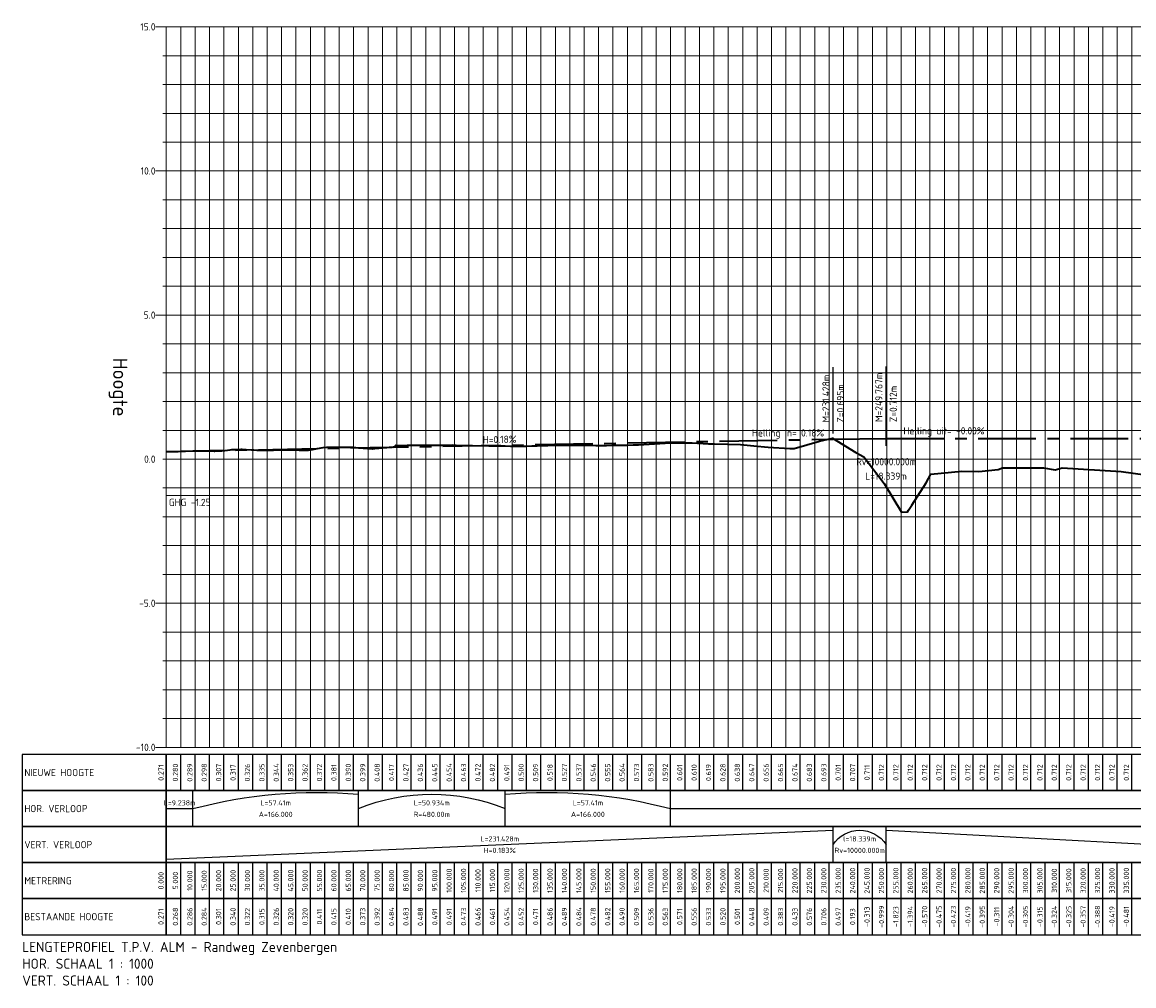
# Model space of a CAD drawing. Extents: x 100296 to 107772, y 404875 to 408930.
# Tile 92 of 97: x 105379 to 105765, y 407264 to 407599. Entities that reach past the tile are written whole.
import ezdxf

# ---------------------------------------------------------------- set-up
doc = ezdxf.new("R2010")
doc.units = 0
doc.linetypes.add('AM-AS', pattern=[16, 10, -2, 2, -2])
for name, color, linetype, lineweight in [('b-we-gw-maaiveld-gd', 93, 'Continuous', 18), ('b-xx-al-langsprofiel_grid_major-g', 250, 'Continuous', 18), ('b-xx-al-langsprofiel_grid_minor-g', 252, 'Continuous', 18), ('b-xx-al-langsprofiel_matenbalk-g', 1, 'Continuous', 25), ('n-we-am-as-gd', 10, 'AM-AS', 25), ('n-xx-al-langsprofiel-t70', 7, 'Continuous', 70), ('n-xx-al-langsprofiel_matenbalk-g', 1, 'Continuous', 25)]:
    doc.layers.add(name, color=color, linetype=linetype, lineweight=lineweight)
for name, color, linetype in [('c3d-profile_labeling', 7, 'Continuous'), ('c3d-profile_profileview', 7, 'Continuous'), ('c3d-profile_profileview_labeling', 7, 'Continuous'), ('ghg', 150, 'Continuous'), ('n-xx-al-langsprofiel_schema-g', 1, 'Continuous')]:
    doc.layers.add(name, color=color, linetype=linetype)
doc.styles.add('NLCS-ISO', font='NLCS-ISO.ttf')

msp = doc.modelspace()

# ---------------------------------------------------------------- linework, layer by layer
at = {"layer": 'b-we-gw-maaiveld-gd', "lineweight": 35, "ltscale": 2, "flags": 128}
msp.add_lwpolyline([(105429.424, 407449.668), (105433.515, 407449.607), (105438.662, 407449.817), (105438.69, 407449.818), (105440.514, 407449.834), (105441.186, 407449.84), (105442.366, 407449.825), (105444.218, 407449.802), (105446.069, 407449.78), (105446.219, 407449.778), (105447.921, 407449.857), (105448.742, 407449.895), (105449.773, 407450.011), (105451.625, 407450.221), (105452.197, 407450.286), (105453.477, 407450.327), (105455.329, 407450.387), (105455.758, 407450.402), (105457.181, 407450.315), (105459.033, 407450.202), (105459.737, 407450.159), (105460.885, 407450.137), (105462.736, 407450.103), (105462.981, 407450.098), (105464.588, 407450.107), (105466.44, 407450.116), (105466.581, 407450.117), (105468.292, 407450.189), (105469.15, 407450.225), (105470.144, 407450.216), (105471.996, 407450.199), (105473.848, 407450.183), (105473.919, 407450.183), (105475.489, 407450.109), (105475.7, 407450.104), (105477.551, 407450.063), (105478.759, 407450.035), (105479.403, 407450.161), (105480.11, 407450.298), (105481.255, 407450.531), (105483.107, 407450.907), (105483.894, 407451.066), (105484.959, 407451.075), (105485.336, 407451.079), (105485.555, 407451.08), (105486.306, 407451.083), (105486.811, 407451.088), (105488.663, 407451.107), (105490.515, 407451.126), (105491.158, 407451.133), (105492.367, 407451.153), (105492.955, 407451.162), (105493.008, 407451.163), (105494.218, 407451.078), (105496.07, 407450.946), (105500.904, 407450.585), (105501.225, 407450.607), (105501.73, 407450.653), (105507.389, 407451.136), (105507.801, 407451.168), (105508.311, 407451.199), (105508.526, 407451.152), (105509.035, 407451.853), (105510.141, 407451.699), (105513.048, 407451.765), (105515.754, 407451.819), (105518.708, 407451.841), (105524.367, 407451.87), (105525.408, 407451.873), (105528.849, 407451.887), (105530.026, 407451.847), (105535.477, 407451.653), (105535.685, 407451.651), (105541.345, 407451.6), (105546.104, 407451.549), (105547.004, 407451.538), (105548.856, 407451.512), (105550.664, 407451.487), (105550.708, 407451.487), (105552.56, 407451.478), (105554.242, 407451.47), (105554.412, 407451.477), (105556.263, 407451.549), (105558.115, 407451.62), (105559.967, 407451.689), (105561.819, 407451.758), (105563.19, 407451.808), (105563.671, 407451.814), (105565.523, 407451.837), (105567.375, 407451.858), (105567.781, 407451.863), (105569.227, 407451.849), (105571.078, 407451.831), (105572.93, 407451.812), (105574.782, 407451.792), (105576.634, 407451.772), (105578.486, 407451.752), (105580.338, 407451.73), (105581.003, 407451.722), (105582.19, 407451.743), (105584.042, 407451.774), (105585.894, 407451.805), (105587.745, 407451.835), (105589.349, 407451.861), (105589.597, 407451.865), (105591.449, 407451.889), (105591.45, 407451.889), (105593.301, 407451.99), (105595.153, 407452.09), (105597.005, 407452.191), (105598.857, 407452.291), (105600.709, 407452.391), (105602.56, 407452.492), (105604.412, 407452.592), (105605.361, 407452.643), (105606.289, 407452.661), (105611.891, 407452.68), (105617.596, 407452.324), (105619.622, 407452.283), (105628.68, 407452.058), (105633.352, 407451.538), (105638.214, 407451.117), (105645.741, 407450.721), (105647.325, 407450.693), (105656.107, 407453.203), (105660.118, 407454.191), (105660.621, 407454.27), (105668.688, 407449.31), (105671.414, 407447.77), (105678.505, 407438.483), (105684.503, 407428.597), (105686.52, 407428.709), (105686.639, 407428.698), (105686.945, 407429.234), (105688.107, 407430.992), (105693.129, 407438.742), (105694.661, 407441.722), (105705.475, 407442.834), (105711.409, 407442.74), (105718.065, 407443.341), (105719.637, 407443.927), (105733.77, 407443.906), (105737.822, 407443.286), (105740.304, 407443.965), (105760.769, 407442.685), (105769.066, 407441.479)], dxfattribs=at)
at = {"layer": 'b-xx-al-langsprofiel_grid_major-g', "lineweight": 18}
for p, q in [((105425.674, 407596.961), (107755.47, 407596.961)), ((105429.424, 407346.961), (105429.424, 407596.961)), ((105454.424, 407346.961), (105454.424, 407596.961)), ((105479.424, 407346.961), (105479.424, 407596.961)), ((105504.424, 407346.961), (105504.424, 407596.961)), ((105529.424, 407346.961), (105529.424, 407596.961)), ((105554.424, 407346.961), (105554.424, 407596.961)), ((105579.424, 407346.961), (105579.424, 407596.961)), ((105604.424, 407346.961), (105604.424, 407596.961)), ((105629.424, 407346.961), (105629.424, 407596.961)), ((105654.424, 407346.961), (105654.424, 407596.961)), ((105679.424, 407346.961), (105679.424, 407596.961)), ((105704.424, 407346.961), (105704.424, 407596.961)), ((105729.424, 407346.961), (105729.424, 407596.961)), ((105754.424, 407346.961), (105754.424, 407596.961)), ((105425.674, 407546.961), (107755.47, 407546.961)), ((105425.674, 407496.961), (107755.47, 407496.961)), ((105425.674, 407396.961), (107755.47, 407396.961)), ((105425.674, 407346.961), (107755.47, 407346.961))]:
    msp.add_line(p, q, dxfattribs=at)
at = {"layer": 'b-xx-al-langsprofiel_grid_minor-g', "lineweight": 18}
for p, q in [((105434.424, 407346.961), (105434.424, 407596.961)), ((105439.424, 407346.961), (105439.424, 407596.961)), ((105444.424, 407346.961), (105444.424, 407596.961)), ((105449.424, 407346.961), (105449.424, 407596.961)), ((105459.424, 407346.961), (105459.424, 407596.961)), ((105464.424, 407346.961), (105464.424, 407596.961)), ((105469.424, 407346.961), (105469.424, 407596.961)), ((105474.424, 407346.961), (105474.424, 407596.961)), ((105484.424, 407346.961), (105484.424, 407596.961)), ((105489.424, 407346.961), (105489.424, 407596.961)), ((105494.424, 407346.961), (105494.424, 407596.961)), ((105499.424, 407346.961), (105499.424, 407596.961)), ((105509.424, 407346.961), (105509.424, 407596.961)), ((105514.424, 407346.961), (105514.424, 407596.961)), ((105519.424, 407346.961), (105519.424, 407596.961)), ((105524.424, 407346.961), (105524.424, 407596.961)), ((105534.424, 407346.961), (105534.424, 407596.961)), ((105539.424, 407346.961), (105539.424, 407596.961)), ((105544.424, 407346.961), (105544.424, 407596.961)), ((105549.424, 407346.961), (105549.424, 407596.961)), ((105559.424, 407346.961), (105559.424, 407596.961)), ((105564.424, 407346.961), (105564.424, 407596.961)), ((105569.424, 407346.961), (105569.424, 407596.961)), ((105574.424, 407346.961), (105574.424, 407596.961)), ((105584.424, 407346.961), (105584.424, 407596.961)), ((105589.424, 407346.961), (105589.424, 407596.961)), ((105594.424, 407346.961), (105594.424, 407596.961)), ((105599.424, 407346.961), (105599.424, 407596.961)), ((105609.424, 407346.961), (105609.424, 407596.961)), ((105614.424, 407346.961), (105614.424, 407596.961)), ((105619.424, 407346.961), (105619.424, 407596.961)), ((105624.424, 407346.961), (105624.424, 407596.961)), ((105634.424, 407346.961), (105634.424, 407596.961)), ((105639.424, 407346.961), (105639.424, 407596.961)), ((105644.424, 407346.961), (105644.424, 407596.961)), ((105649.424, 407346.961), (105649.424, 407596.961)), ((105659.424, 407346.961), (105659.424, 407596.961)), ((105664.424, 407346.961), (105664.424, 407596.961)), ((105669.424, 407346.961), (105669.424, 407596.961)), ((105674.424, 407346.961), (105674.424, 407596.961)), ((105684.424, 407346.961), (105684.424, 407596.961)), ((105689.424, 407346.961), (105689.424, 407596.961)), ((105694.424, 407346.961), (105694.424, 407596.961)), ((105699.424, 407346.961), (105699.424, 407596.961)), ((105709.424, 407346.961), (105709.424, 407596.961)), ((105714.424, 407346.961), (105714.424, 407596.961)), ((105719.424, 407346.961), (105719.424, 407596.961)), ((105724.424, 407346.961), (105724.424, 407596.961)), ((105734.424, 407346.961), (105734.424, 407596.961)), ((105739.424, 407346.961), (105739.424, 407596.961)), ((105744.424, 407346.961), (105744.424, 407596.961)), ((105749.424, 407346.961), (105749.424, 407596.961)), ((105759.424, 407346.961), (105759.424, 407596.961)), ((105764.424, 407346.961), (105764.424, 407596.961)), ((105428.174, 407586.961), (107751.72, 407586.961)), ((105428.174, 407576.961), (107751.72, 407576.961)), ((105428.174, 407566.961), (107751.72, 407566.961)), ((105428.174, 407556.961), (107751.72, 407556.961)), ((105428.174, 407536.961), (107751.72, 407536.961)), ((105428.174, 407526.961), (107751.72, 407526.961)), ((105428.174, 407516.961), (107751.72, 407516.961)), ((105428.174, 407506.961), (107751.72, 407506.961)), ((105428.174, 407486.961), (107751.72, 407486.961)), ((105428.174, 407476.961), (107751.72, 407476.961)), ((105428.174, 407466.961), (107751.72, 407466.961)), ((105428.174, 407456.961), (107751.72, 407456.961)), ((105428.174, 407446.961), (107751.72, 407446.961)), ((105428.174, 407436.961), (107751.72, 407436.961)), ((105428.174, 407426.961), (107751.72, 407426.961)), ((105428.174, 407416.961), (107751.72, 407416.961)), ((105428.174, 407406.961), (107751.72, 407406.961)), ((105428.174, 407386.961), (107751.72, 407386.961)), ((105428.174, 407376.961), (107751.72, 407376.961)), ((105428.174, 407366.961), (107751.72, 407366.961)), ((105428.174, 407356.961), (107751.72, 407356.961))]:
    msp.add_line(p, q, dxfattribs=at)
at = {"layer": 'b-xx-al-langsprofiel_matenbalk-g', "lineweight": -3}
for p, q in [((105429.424, 407331.961), (105429.424, 407344.461)), ((105434.424, 407331.961), (105434.424, 407344.461)), ((105439.424, 407331.961), (105439.424, 407344.461)), ((105444.424, 407331.961), (105444.424, 407344.461)), ((105449.424, 407331.961), (105449.424, 407344.461)), ((105454.424, 407331.961), (105454.424, 407344.461)), ((105459.424, 407331.961), (105459.424, 407344.461)), ((105464.424, 407331.961), (105464.424, 407344.461)), ((105469.424, 407331.961), (105469.424, 407344.461)), ((105474.424, 407331.961), (105474.424, 407344.461)), ((105479.424, 407331.961), (105479.424, 407344.461)), ((105484.424, 407331.961), (105484.424, 407344.461)), ((105489.424, 407331.961), (105489.424, 407344.461)), ((105494.424, 407331.961), (105494.424, 407344.461)), ((105499.424, 407331.961), (105499.424, 407344.461)), ((105504.424, 407331.961), (105504.424, 407344.461)), ((105509.424, 407331.961), (105509.424, 407344.461)), ((105514.424, 407331.961), (105514.424, 407344.461)), ((105519.424, 407331.961), (105519.424, 407344.461)), ((105524.424, 407331.961), (105524.424, 407344.461)), ((105529.424, 407331.961), (105529.424, 407344.461)), ((105534.424, 407331.961), (105534.424, 407344.461)), ((105539.424, 407331.961), (105539.424, 407344.461)), ((105544.424, 407331.961), (105544.424, 407344.461)), ((105549.424, 407331.961), (105549.424, 407344.461)), ((105554.424, 407331.961), (105554.424, 407344.461)), ((105559.424, 407331.961), (105559.424, 407344.461)), ((105564.424, 407331.961), (105564.424, 407344.461)), ((105569.424, 407331.961), (105569.424, 407344.461)), ((105574.424, 407331.961), (105574.424, 407344.461)), ((105579.424, 407331.961), (105579.424, 407344.461)), ((105584.424, 407331.961), (105584.424, 407344.461)), ((105589.424, 407331.961), (105589.424, 407344.461)), ((105594.424, 407331.961), (105594.424, 407344.461)), ((105599.424, 407331.961), (105599.424, 407344.461)), ((105604.424, 407331.961), (105604.424, 407344.461)), ((105609.424, 407331.961), (105609.424, 407344.461)), ((105614.424, 407331.961), (105614.424, 407344.461)), ((105619.424, 407331.961), (105619.424, 407344.461)), ((105624.424, 407331.961), (105624.424, 407344.461)), ((105629.424, 407331.961), (105629.424, 407344.461)), ((105634.424, 407331.961), (105634.424, 407344.461)), ((105639.424, 407331.961), (105639.424, 407344.461)), ((105644.424, 407331.961), (105644.424, 407344.461)), ((105649.424, 407331.961), (105649.424, 407344.461)), ((105654.424, 407331.961), (105654.424, 407344.461)), ((105659.424, 407331.961), (105659.424, 407344.461)), ((105664.424, 407331.961), (105664.424, 407344.461)), ((105669.424, 407331.961), (105669.424, 407344.461)), ((105674.424, 407331.961), (105674.424, 407344.461)), ((105679.424, 407331.961), (105679.424, 407344.461)), ((105684.424, 407331.961), (105684.424, 407344.461)), ((105689.424, 407331.961), (105689.424, 407344.461)), ((105694.424, 407331.961), (105694.424, 407344.461)), ((105699.424, 407331.961), (105699.424, 407344.461)), ((105704.424, 407331.961), (105704.424, 407344.461)), ((105709.424, 407331.961), (105709.424, 407344.461)), ((105714.424, 407331.961), (105714.424, 407344.461)), ((105719.424, 407331.961), (105719.424, 407344.461)), ((105724.424, 407331.961), (105724.424, 407344.461)), ((105729.424, 407331.961), (105729.424, 407344.461)), ((105734.424, 407331.961), (105734.424, 407344.461)), ((105739.424, 407331.961), (105739.424, 407344.461)), ((105744.424, 407331.961), (105744.424, 407344.461)), ((105749.424, 407331.961), (105749.424, 407344.461)), ((105754.424, 407331.961), (105754.424, 407344.461)), ((105759.424, 407331.961), (105759.424, 407344.461)), ((105764.424, 407331.961), (105764.424, 407344.461)), ((105429.424, 407281.961), (105429.424, 407294.461)), ((105434.424, 407281.961), (105434.424, 407294.461)), ((105439.424, 407281.961), (105439.424, 407294.461)), ((105444.424, 407281.961), (105444.424, 407294.461)), ((105449.424, 407281.961), (105449.424, 407294.461)), ((105454.424, 407281.961), (105454.424, 407294.461)), ((105459.424, 407281.961), (105459.424, 407294.461)), ((105464.424, 407281.961), (105464.424, 407294.461)), ((105469.424, 407281.961), (105469.424, 407294.461)), ((105474.424, 407281.961), (105474.424, 407294.461)), ((105479.424, 407281.961), (105479.424, 407294.461)), ((105484.424, 407281.961), (105484.424, 407294.461)), ((105489.424, 407281.961), (105489.424, 407294.461)), ((105494.424, 407281.961), (105494.424, 407294.461)), ((105499.424, 407281.961), (105499.424, 407294.461)), ((105504.424, 407281.961), (105504.424, 407294.461)), ((105509.424, 407281.961), (105509.424, 407294.461)), ((105514.424, 407281.961), (105514.424, 407294.461)), ((105519.424, 407281.961), (105519.424, 407294.461)), ((105524.424, 407281.961), (105524.424, 407294.461)), ((105529.424, 407281.961), (105529.424, 407294.461)), ((105534.424, 407281.961), (105534.424, 407294.461)), ((105539.424, 407281.961), (105539.424, 407294.461)), ((105544.424, 407281.961), (105544.424, 407294.461)), ((105549.424, 407281.961), (105549.424, 407294.461)), ((105554.424, 407281.961), (105554.424, 407294.461)), ((105559.424, 407281.961), (105559.424, 407294.461)), ((105564.424, 407281.961), (105564.424, 407294.461)), ((105569.424, 407281.961), (105569.424, 407294.461)), ((105574.424, 407281.961), (105574.424, 407294.461)), ((105579.424, 407281.961), (105579.424, 407294.461)), ((105584.424, 407281.961), (105584.424, 407294.461)), ((105589.424, 407281.961), (105589.424, 407294.461)), ((105594.424, 407281.961), (105594.424, 407294.461)), ((105599.424, 407281.961), (105599.424, 407294.461)), ((105604.424, 407281.961), (105604.424, 407294.461)), ((105609.424, 407281.961), (105609.424, 407294.461)), ((105614.424, 407281.961), (105614.424, 407294.461)), ((105619.424, 407281.961), (105619.424, 407294.461)), ((105624.424, 407281.961), (105624.424, 407294.461)), ((105629.424, 407281.961), (105629.424, 407294.461)), ((105634.424, 407281.961), (105634.424, 407294.461)), ((105639.424, 407281.961), (105639.424, 407294.461)), ((105644.424, 407281.961), (105644.424, 407294.461)), ((105649.424, 407281.961), (105649.424, 407294.461)), ((105654.424, 407281.961), (105654.424, 407294.461)), ((105659.424, 407281.961), (105659.424, 407294.461)), ((105664.424, 407281.961), (105664.424, 407294.461)), ((105669.424, 407281.961), (105669.424, 407294.461)), ((105674.424, 407281.961), (105674.424, 407294.461)), ((105679.424, 407281.961), (105679.424, 407294.461)), ((105684.424, 407281.961), (105684.424, 407294.461)), ((105689.424, 407281.961), (105689.424, 407294.461)), ((105694.424, 407281.961), (105694.424, 407294.461)), ((105699.424, 407281.961), (105699.424, 407294.461)), ((105704.424, 407281.961), (105704.424, 407294.461)), ((105709.424, 407281.961), (105709.424, 407294.461)), ((105714.424, 407281.961), (105714.424, 407294.461)), ((105719.424, 407281.961), (105719.424, 407294.461)), ((105724.424, 407281.961), (105724.424, 407294.461)), ((105729.424, 407281.961), (105729.424, 407294.461)), ((105734.424, 407281.961), (105734.424, 407294.461)), ((105739.424, 407281.961), (105739.424, 407294.461)), ((105744.424, 407281.961), (105744.424, 407294.461)), ((105749.424, 407281.961), (105749.424, 407294.461)), ((105754.424, 407281.961), (105754.424, 407294.461)), ((105759.424, 407281.961), (105759.424, 407294.461)), ((105764.424, 407281.961), (105764.424, 407294.461))]:
    msp.add_line(p, q, dxfattribs=at)
for points in [[(105429.424, 407331.961), (105429.424, 407344.461), (105379.424, 407344.461), (105379.424, 407331.961)], [(105429.424, 407331.961), (107751.72, 407331.961), (107751.72, 407344.461), (105429.424, 407344.461)], [(105429.424, 407281.961), (105429.424, 407294.461), (105379.424, 407294.461), (105379.424, 407281.961)], [(105429.424, 407281.961), (107751.72, 407281.961), (107751.72, 407294.461), (105429.424, 407294.461)]]:
    msp.add_3dface(points, dxfattribs=at)
at = {"layer": 'c3d-profile_labeling', "lineweight": -3}
for p, q in [((105660.852, 407455.912), (105660.852, 407478.912)), ((105679.191, 407456.08), (105679.191, 407479.08)), ((105679.191, 407451.58), (105679.191, 407456.58))]:
    msp.add_line(p, q, dxfattribs=at)
at = {"layer": 'ghg'}
msp.add_lwpolyline([(105429.42, 407434.461), (106165.831, 407434.265)], dxfattribs=at)
at = {"layer": 'n-we-am-as-gd', "lineweight": 35, "ltscale": 2}
msp.add_lwpolyline([(105429.424, 407449.668), (105660.852, 407453.912), (105679.191, 407454.08), (105867.158, 407454.08), (105882.569, 407454.318), (105897.979, 407455.03), (105913.389, 407456.218), (105928.8, 407457.88), (105944.21, 407460.017), (105959.62, 407462.63), (105975.031, 407465.717), (105990.441, 407469.279), (106005.851, 407473.316), (106021.262, 407477.828), (106036.672, 407482.815), (106052.082, 407488.277), (106067.493, 407494.214), (106082.903, 407500.626), (106098.313, 407507.513), (106113.724, 407514.875), (106127.477, 407521.278), (106141.23, 407526.926), (106154.982, 407531.816), (106168.735, 407535.95)], dxfattribs=at)
at = {"layer": 'n-xx-al-langsprofiel_matenbalk-g', "lineweight": -3}
for p, q in [((105429.424, 407294.461), (105429.424, 407331.961)), ((105438.662, 407319.461), (105438.662, 407331.961)), ((105496.07, 407319.461), (105496.07, 407331.961)), ((105547.004, 407319.461), (105547.004, 407331.961)), ((105604.412, 407319.461), (105604.412, 407331.961)), ((105660.852, 407306.961), (105660.852, 407319.461)), ((105679.191, 407306.961), (105679.191, 407319.461)), ((105434.424, 407294.461), (105434.424, 407306.961)), ((105439.424, 407294.461), (105439.424, 407306.961)), ((105444.424, 407294.461), (105444.424, 407306.961)), ((105449.424, 407294.461), (105449.424, 407306.961)), ((105454.424, 407294.461), (105454.424, 407306.961)), ((105459.424, 407294.461), (105459.424, 407306.961)), ((105464.424, 407294.461), (105464.424, 407306.961)), ((105469.424, 407294.461), (105469.424, 407306.961)), ((105474.424, 407294.461), (105474.424, 407306.961)), ((105479.424, 407294.461), (105479.424, 407306.961)), ((105484.424, 407294.461), (105484.424, 407306.961)), ((105489.424, 407294.461), (105489.424, 407306.961)), ((105494.424, 407294.461), (105494.424, 407306.961)), ((105499.424, 407294.461), (105499.424, 407306.961)), ((105504.424, 407294.461), (105504.424, 407306.961)), ((105509.424, 407294.461), (105509.424, 407306.961)), ((105514.424, 407294.461), (105514.424, 407306.961)), ((105519.424, 407294.461), (105519.424, 407306.961)), ((105524.424, 407294.461), (105524.424, 407306.961)), ((105529.424, 407294.461), (105529.424, 407306.961)), ((105534.424, 407294.461), (105534.424, 407306.961)), ((105539.424, 407294.461), (105539.424, 407306.961)), ((105544.424, 407294.461), (105544.424, 407306.961)), ((105549.424, 407294.461), (105549.424, 407306.961)), ((105554.424, 407294.461), (105554.424, 407306.961)), ((105559.424, 407294.461), (105559.424, 407306.961)), ((105564.424, 407294.461), (105564.424, 407306.961)), ((105569.424, 407294.461), (105569.424, 407306.961)), ((105574.424, 407294.461), (105574.424, 407306.961)), ((105579.424, 407294.461), (105579.424, 407306.961)), ((105584.424, 407294.461), (105584.424, 407306.961)), ((105589.424, 407294.461), (105589.424, 407306.961)), ((105594.424, 407294.461), (105594.424, 407306.961)), ((105599.424, 407294.461), (105599.424, 407306.961)), ((105604.424, 407294.461), (105604.424, 407306.961)), ((105609.424, 407294.461), (105609.424, 407306.961)), ((105614.424, 407294.461), (105614.424, 407306.961)), ((105619.424, 407294.461), (105619.424, 407306.961)), ((105624.424, 407294.461), (105624.424, 407306.961)), ((105629.424, 407294.461), (105629.424, 407306.961)), ((105634.424, 407294.461), (105634.424, 407306.961)), ((105639.424, 407294.461), (105639.424, 407306.961)), ((105644.424, 407294.461), (105644.424, 407306.961)), ((105649.424, 407294.461), (105649.424, 407306.961)), ((105654.424, 407294.461), (105654.424, 407306.961)), ((105659.424, 407294.461), (105659.424, 407306.961)), ((105664.424, 407294.461), (105664.424, 407306.961)), ((105669.424, 407294.461), (105669.424, 407306.961)), ((105674.424, 407294.461), (105674.424, 407306.961)), ((105679.424, 407294.461), (105679.424, 407306.961)), ((105684.424, 407294.461), (105684.424, 407306.961)), ((105689.424, 407294.461), (105689.424, 407306.961)), ((105694.424, 407294.461), (105694.424, 407306.961)), ((105699.424, 407294.461), (105699.424, 407306.961)), ((105704.424, 407294.461), (105704.424, 407306.961)), ((105709.424, 407294.461), (105709.424, 407306.961)), ((105714.424, 407294.461), (105714.424, 407306.961)), ((105719.424, 407294.461), (105719.424, 407306.961)), ((105724.424, 407294.461), (105724.424, 407306.961)), ((105729.424, 407294.461), (105729.424, 407306.961)), ((105734.424, 407294.461), (105734.424, 407306.961)), ((105739.424, 407294.461), (105739.424, 407306.961)), ((105744.424, 407294.461), (105744.424, 407306.961)), ((105749.424, 407294.461), (105749.424, 407306.961)), ((105754.424, 407294.461), (105754.424, 407306.961)), ((105759.424, 407294.461), (105759.424, 407306.961)), ((105764.424, 407294.461), (105764.424, 407306.961))]:
    msp.add_line(p, q, dxfattribs=at)
for points in [[(105429.424, 407319.461), (105429.424, 407331.961), (105379.424, 407331.961), (105379.424, 407319.461)], [(105429.424, 407319.461), (107751.72, 407319.461), (107751.72, 407331.961), (105429.424, 407331.961)], [(105429.424, 407306.961), (105429.424, 407319.461), (105379.424, 407319.461), (105379.424, 407306.961)], [(105429.424, 407306.961), (107751.72, 407306.961), (107751.72, 407319.461), (105429.424, 407319.461)], [(105429.424, 407294.461), (105429.424, 407306.961), (105379.424, 407306.961), (105379.424, 407294.461)], [(105429.424, 407294.461), (107751.72, 407294.461), (107751.72, 407306.961), (105429.424, 407306.961)]]:
    msp.add_3dface(points, dxfattribs=at)
at = {"layer": 'n-xx-al-langsprofiel_schema-g', "lineweight": -3}
for p, q in [((105429.424, 407325.711), (105438.662, 407325.711)), ((105604.412, 407325.711), (106621.278, 407325.711)), ((105429.424, 407308.211), (105660.852, 407318.211)), ((105679.191, 407318.211), (105867.158, 407308.211))]:
    msp.add_line(p, q, dxfattribs=at)
at = {"layer": 'n-xx-al-langsprofiel_schema-g', "lineweight": -3, "extrusion": (0, 0, -1)}
for centre, radius, start, end in [((-105481.718, 407163.425), 167.9, 75.14111, 94.90361), ((-105521.537, 407263.354), 67.356, 67.78439, 112.21561), ((-105561.356, 407163.425), 167.9, 85.09639, 104.85889), ((-105670.021, 407307.302), 10.908, 32.79481, 147.20519)]:
    msp.add_arc(centre, radius, start, end, dxfattribs=at)

# ---------------------------------------------------------------- texts
at = {"layer": 'c3d-profile_labeling', "lineweight": -3, "char_height": 2.5, "style": 'NLCS-ISO'}
for s, insert, attachment_point, rotation in [('M=231.428m', (105658.352, 407459.662), 4, 90), ('M=249.767m', (105676.691, 407459.83), 4, 90), ('Z=0.695m', (105663.352, 407459.662), 4, 90), ('Z=0.712m', (105681.691, 407459.83), 4, 90), ('{\\C256;H=0.18%}', (105545.124, 407452.55), 8, 1.05064)]:
    msp.add_mtext(s, dxfattribs=dict(at, insert=insert, attachment_point=attachment_point, rotation=rotation))
for s, insert, attachment_point in [('Helling In= 0.18% ', (105645.168, 407455.69), 5), ('Helling uit= -0.00% ', (105699.285, 407456.422), 5), ('Rv=10000.000m', (105679.191, 407444.83), 8), ('L=18.339m', (105679.191, 407442.33), 2)]:
    msp.add_mtext(s, dxfattribs=dict(at, insert=insert, attachment_point=attachment_point))
at = {"layer": 'c3d-profile_profileview', "lineweight": -3, "char_height": 2.5, "attachment_point": 4, "style": 'NLCS-ISO'}
for s, insert in [('{\\C256;NIEUWE HOOGTE}', (105380.174, 407338.211)), ('{\\C256;HOR. VERLOOP}', (105380.174, 407325.711)), ('{\\C256;VERT. VERLOOP}', (105380.174, 407313.211)), ('{\\C256;METRERING}', (105380.174, 407300.711)), ('{\\C256;BESTAANDE HOOGTE}', (105380.174, 407288.211))]:
    msp.add_mtext(s, dxfattribs=dict(at, insert=insert))
at = {"layer": 'c3d-profile_profileview_labeling', "lineweight": -3, "char_height": 1.8, "attachment_point": 8, "rotation": 90, "style": 'NLCS-ISO'}
for s, insert in [('0.271', (105428.474, 407338.211)), ('0.280', (105433.474, 407338.211)), ('0.289', (105438.474, 407338.211)), ('0.298', (105443.474, 407338.211)), ('0.307', (105448.474, 407338.211)), ('0.317', (105453.474, 407338.211)), ('0.326', (105458.474, 407338.211)), ('0.335', (105463.474, 407338.211)), ('0.344', (105468.474, 407338.211)), ('0.353', (105473.474, 407338.211)), ('0.362', (105478.474, 407338.211)), ('0.372', (105483.474, 407338.211)), ('0.381', (105488.474, 407338.211)), ('0.390', (105493.474, 407338.211)), ('0.399', (105498.474, 407338.211)), ('0.408', (105503.474, 407338.211)), ('0.417', (105508.474, 407338.211)), ('0.427', (105513.474, 407338.211)), ('0.436', (105518.474, 407338.211)), ('0.445', (105523.474, 407338.211)), ('0.454', (105528.474, 407338.211)), ('0.463', (105533.474, 407338.211)), ('0.472', (105538.474, 407338.211)), ('0.482', (105543.474, 407338.211)), ('0.491', (105548.474, 407338.211)), ('0.500', (105553.474, 407338.211)), ('0.509', (105558.474, 407338.211)), ('0.518', (105563.474, 407338.211)), ('0.527', (105568.474, 407338.211)), ('0.537', (105573.474, 407338.211)), ('0.546', (105578.474, 407338.211)), ('0.555', (105583.474, 407338.211)), ('0.564', (105588.474, 407338.211)), ('0.573', (105593.474, 407338.211)), ('0.583', (105598.474, 407338.211)), ('0.592', (105603.474, 407338.211)), ('0.601', (105608.474, 407338.211)), ('0.610', (105613.474, 407338.211)), ('0.619', (105618.474, 407338.211)), ('0.628', (105623.474, 407338.211)), ('0.638', (105628.474, 407338.211)), ('0.647', (105633.474, 407338.211)), ('0.656', (105638.474, 407338.211)), ('0.665', (105643.474, 407338.211)), ('0.674', (105648.474, 407338.211)), ('0.683', (105653.474, 407338.211)), ('0.693', (105658.474, 407338.211)), ('0.701', (105663.474, 407338.211)), ('0.707', (105668.474, 407338.211)), ('0.711', (105673.474, 407338.211)), ('0.712', (105678.474, 407338.211)), ('0.712', (105683.474, 407338.211)), ('0.712', (105688.474, 407338.211)), ('0.712', (105693.474, 407338.211)), ('0.712', (105698.474, 407338.211)), ('0.712', (105703.474, 407338.211)), ('0.712', (105708.474, 407338.211)), ('0.712', (105713.474, 407338.211)), ('0.712', (105718.474, 407338.211)), ('0.712', (105723.474, 407338.211)), ('0.712', (105728.474, 407338.211)), ('0.712', (105733.474, 407338.211)), ('0.712', (105738.474, 407338.211)), ('0.712', (105743.474, 407338.211)), ('0.712', (105748.474, 407338.211)), ('0.712', (105753.474, 407338.211)), ('0.712', (105758.474, 407338.211)), ('0.712', (105763.474, 407338.211)), ('{\\C256;100.000}', (105528.474, 407300.711)), ('105.000', (105533.474, 407300.711)), ('110.000', (105538.474, 407300.711)), ('115.000', (105543.474, 407300.711)), ('120.000', (105548.474, 407300.711)), ('{\\C256;125.000}', (105553.474, 407300.711)), ('130.000', (105558.474, 407300.711)), ('135.000', (105563.474, 407300.711)), ('140.000', (105568.474, 407300.711)), ('145.000', (105573.474, 407300.711)), ('{\\C256;150.000}', (105578.474, 407300.711)), ('155.000', (105583.474, 407300.711)), ('160.000', (105588.474, 407300.711)), ('165.000', (105593.474, 407300.711)), ('170.000', (105598.474, 407300.711)), ('{\\C256;175.000}', (105603.474, 407300.711)), ('180.000', (105608.474, 407300.711)), ('185.000', (105613.474, 407300.711)), ('190.000', (105618.474, 407300.711)), ('195.000', (105623.474, 407300.711)), ('{\\C256;200.000}', (105628.474, 407300.711)), ('205.000', (105633.474, 407300.711)), ('210.000', (105638.474, 407300.711)), ('215.000', (105643.474, 407300.711)), ('220.000', (105648.474, 407300.711)), ('{\\C256;225.000}', (105653.474, 407300.711)), ('230.000', (105658.474, 407300.711)), ('235.000', (105663.474, 407300.711)), ('240.000', (105668.474, 407300.711)), ('245.000', (105673.474, 407300.711)), ('{\\C256;250.000}', (105678.474, 407300.711)), ('255.000', (105683.474, 407300.711)), ('260.000', (105688.474, 407300.711)), ('265.000', (105693.474, 407300.711)), ('270.000', (105698.474, 407300.711)), ('{\\C256;275.000}', (105703.474, 407300.711)), ('280.000', (105708.474, 407300.711)), ('285.000', (105713.474, 407300.711)), ('290.000', (105718.474, 407300.711)), ('295.000', (105723.474, 407300.711)), ('{\\C256;300.000}', (105728.474, 407300.711)), ('305.000', (105733.474, 407300.711)), ('310.000', (105738.474, 407300.711)), ('315.000', (105743.474, 407300.711)), ('320.000', (105748.474, 407300.711)), ('{\\C256;325.000}', (105753.474, 407300.711)), ('330.000', (105758.474, 407300.711)), ('335.000', (105763.474, 407300.711)), ('{\\C256;0.000}', (105428.474, 407300.711)), ('5.000', (105433.474, 407300.711)), ('10.000', (105438.474, 407300.711)), ('15.000', (105443.474, 407300.711)), ('20.000', (105448.474, 407300.711)), ('{\\C256;25.000}', (105453.474, 407300.711)), ('30.000', (105458.474, 407300.711)), ('35.000', (105463.474, 407300.711)), ('40.000', (105468.474, 407300.711)), ('45.000', (105473.474, 407300.711)), ('{\\C256;50.000}', (105478.474, 407300.711)), ('55.000', (105483.474, 407300.711)), ('60.000', (105488.474, 407300.711)), ('65.000', (105493.474, 407300.711)), ('70.000', (105498.474, 407300.711)), ('{\\C256;75.000}', (105503.474, 407300.711)), ('80.000', (105508.474, 407300.711)), ('85.000', (105513.474, 407300.711)), ('90.000', (105518.474, 407300.711)), ('95.000', (105523.474, 407300.711)), ('0.271', (105428.474, 407288.211)), ('0.268', (105433.474, 407288.211)), ('0.286', (105438.474, 407288.211)), ('0.284', (105443.474, 407288.211)), ('0.301', (105448.474, 407288.211)), ('0.340', (105453.474, 407288.211)), ('0.322', (105458.474, 407288.211)), ('0.315', (105463.474, 407288.211)), ('0.326', (105468.474, 407288.211)), ('0.320', (105473.474, 407288.211)), ('0.320', (105478.474, 407288.211)), ('0.411', (105483.474, 407288.211)), ('0.415', (105488.474, 407288.211)), ('0.410', (105493.474, 407288.211)), ('0.373', (105498.474, 407288.211)), ('0.392', (105503.474, 407288.211)), ('0.484', (105508.474, 407288.211)), ('0.483', (105513.474, 407288.211)), ('0.488', (105518.474, 407288.211)), ('0.491', (105523.474, 407288.211)), ('0.491', (105528.474, 407288.211)), ('0.473', (105533.474, 407288.211)), ('0.466', (105538.474, 407288.211)), ('0.461', (105543.474, 407288.211)), ('0.454', (105548.474, 407288.211)), ('0.452', (105553.474, 407288.211)), ('0.471', (105558.474, 407288.211)), ('0.486', (105563.474, 407288.211)), ('0.489', (105568.474, 407288.211)), ('0.484', (105573.474, 407288.211)), ('0.478', (105578.474, 407288.211)), ('0.482', (105583.474, 407288.211)), ('0.490', (105588.474, 407288.211)), ('0.509', (105593.474, 407288.211)), ('0.536', (105598.474, 407288.211)), ('0.563', (105603.474, 407288.211)), ('0.571', (105608.474, 407288.211)), ('0.556', (105613.474, 407288.211)), ('0.533', (105618.474, 407288.211)), ('0.520', (105623.474, 407288.211)), ('0.501', (105628.474, 407288.211)), ('0.448', (105633.474, 407288.211)), ('0.409', (105638.474, 407288.211)), ('0.383', (105643.474, 407288.211)), ('0.433', (105648.474, 407288.211)), ('0.576', (105653.474, 407288.211)), ('0.706', (105658.474, 407288.211)), ('0.497', (105663.474, 407288.211)), ('0.193', (105668.474, 407288.211)), ('-0.313', (105673.474, 407288.211)), ('-0.999', (105678.474, 407288.211)), ('-1.823', (105683.474, 407288.211)), ('-1.394', (105688.474, 407288.211)), ('-0.570', (105693.474, 407288.211)), ('-0.475', (105698.474, 407288.211)), ('-0.423', (105703.474, 407288.211)), ('-0.419', (105708.474, 407288.211)), ('-0.395', (105713.474, 407288.211)), ('-0.311', (105718.474, 407288.211)), ('-0.304', (105723.474, 407288.211)), ('-0.305', (105728.474, 407288.211)), ('-0.315', (105733.474, 407288.211)), ('-0.324', (105738.474, 407288.211)), ('-0.325', (105743.474, 407288.211)), ('-0.357', (105748.474, 407288.211)), ('-0.388', (105753.474, 407288.211)), ('-0.419', (105758.474, 407288.211)), ('-0.481', (105763.474, 407288.211))]:
    msp.add_mtext(s, dxfattribs=dict(at, insert=insert))
at = {"layer": 'c3d-profile_profileview_labeling', "lineweight": -3, "char_height": 1.8, "attachment_point": 5, "style": 'NLCS-ISO'}
for s, insert in [('L=9.238m', (105434.043, 407327.711)), ('L=57.41m', (105467.366, 407327.711)), ('L=50.934m', (105521.537, 407327.711)), ('L=57.41m', (105575.708, 407327.711)), ('A=166.000', (105467.366, 407323.711)), ('R=480.00m', (105521.537, 407323.711)), ('A=166.000', (105575.708, 407323.711)), ('L=231.428m', (105545.138, 407315.211)), ('l=18.339m', (105670.021, 407315.211)), ('H=0.183%', (105545.138, 407311.211)), ('Rv=10000.000m', (105670.021, 407311.211))]:
    msp.add_mtext(s, dxfattribs=dict(at, insert=insert))
at = {"layer": 'ghg', "style": 'NLCS-ISO'}
msp.add_text('GHG -1.25', height=2.5, dxfattribs=at).set_placement((105430.276, 407430.715))
at = {"layer": 'n-xx-al-langsprofiel-t70', "lineweight": 70, "style": 'NLCS-ISO'}
for s, insert, char_height, attachment_point in [('15.0', (105425.674, 407596.961), 2.5, 6), ('10.0', (105425.674, 407546.961), 2.5, 6), ('5.0', (105425.674, 407496.961), 2.5, 6), ('0.0', (105425.674, 407446.961), 2.5, 6), ('-5.0', (105425.674, 407396.961), 2.5, 6), ('-10.0', (105425.674, 407346.961), 2.5, 6), ('LENGTEPROFIEL T.P.V. ALM - Randweg Zevenbergen\\PHOR. SCHAAL 1 : 1000\\PVERT. SCHAAL 1 : 100', (105379.424, 407279.461), 3.5, 1)]:
    msp.add_mtext(s, dxfattribs=dict(at, insert=insert, char_height=char_height, attachment_point=attachment_point))
at = {"layer": 'n-xx-al-langsprofiel-t70', "lineweight": 70, "insert": (105409.424, 407471.961), "char_height": 5, "attachment_point": 8, "rotation": 270, "style": 'NLCS-ISO'}
msp.add_mtext('Hoogte', dxfattribs=at)

doc.saveas('drawing.dxf')
